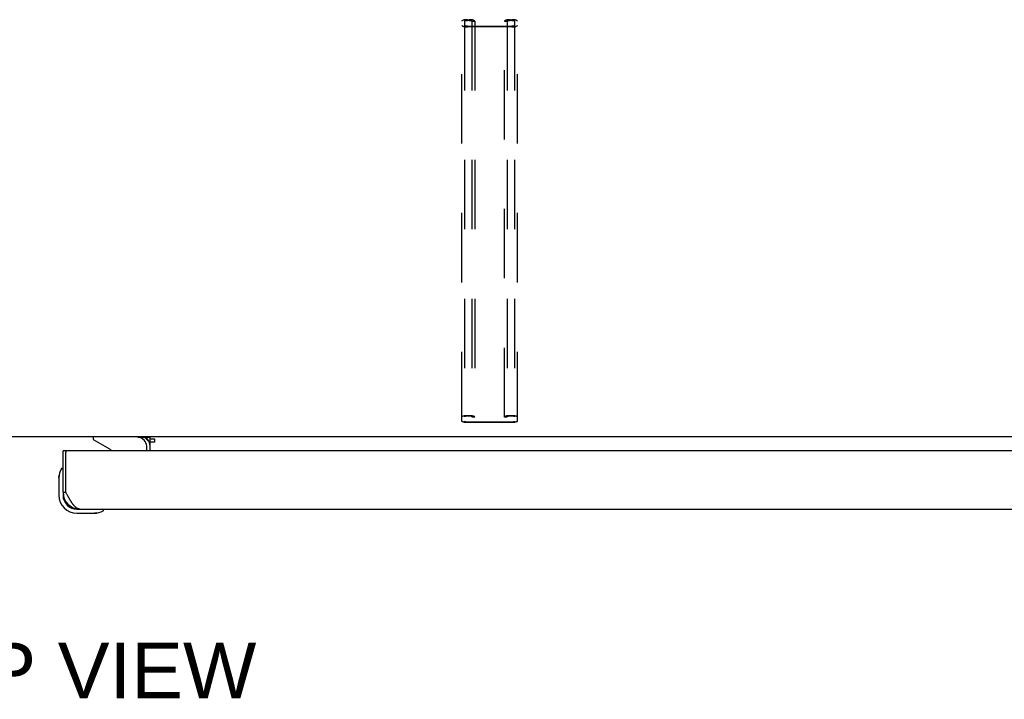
# Model space of a CAD drawing. Header units: inches. Extents: x 0 to 185, y 0 to 120.
# Tile 94 of 102: x 59 to 73, y 80 to 90. Entities that reach past the tile are written whole.
import ezdxf

# ---------------------------------------------------------------- set-up
doc = ezdxf.new("R2010")
doc.units = ezdxf.units.IN
doc.header["$LTSCALE"] = 10.163043
doc.header["$MEASUREMENT"] = 0
doc.linetypes.add('HIDDEN', pattern=[0.2, 0.1, -0.1])
doc.layers.get('0').update_dxf_attribs({"linetype": 'CONTINUOUS'})
for name, color, linetype in [('02___PRT_ALL_AXES', 7, 'CONTINUOUS'), ('DEFAULT_2', 8, 'HIDDEN'), ('DIMENSIONS', 7, 'CONTINUOUS')]:
    doc.layers.add(name, color=color, linetype=linetype)
doc.styles.get("Standard").update_dxf_attribs({"font": 'arial.ttf'})

msp = doc.modelspace()

# ---------------------------------------------------------------- linework, layer by layer
at = {"color": 7, "linetype": 'Continuous'}
for p, q in [((81.469, 83.566), (36.824, 83.566)), ((59.964, 83.566), (59.964, 83.527)), ((59.964, 83.527), (60.202, 83.389)), ((60.722, 83.555), (60.786, 83.491)), ((60.793, 83.566), (60.793, 83.536)), ((60.793, 83.536), (60.861, 83.536)), ((60.793, 83.531), (60.793, 83.362)), ((60.861, 83.536), (60.861, 83.486)), ((60.751, 83.362), (60.751, 83.409)), ((60.861, 83.486), (60.793, 83.486)), ((59.584, 83.362), (59.522, 83.362)), ((59.509, 83.103), (59.508, 83.103)), ((59.462, 82.967), (59.465, 83.005)), ((59.462, 82.967), (59.462, 82.711)), ((59.522, 82.754), (59.564, 82.754)), ((59.522, 82.754), (59.522, 82.711)), ((59.725, 82.508), (59.768, 82.508)), ((59.725, 82.448), (59.981, 82.448)), ((60.019, 82.451), (59.981, 82.448)), ((60.11, 82.493), (60.114, 82.494)), ((60.114, 82.494), (60.115, 82.494))]:
    msp.add_line(p, q, dxfattribs=at)
at = {"color": 3, "linetype": 'Continuous'}
for p, q in [((60.793, 83.555), (60.621, 83.555)), ((60.861, 83.531), (60.793, 83.531)), ((59.522, 82.754), (59.522, 83.362)), ((59.564, 82.754), (59.564, 83.342)), ((82.022, 83.362), (59.584, 83.362)), ((59.57, 82.742), (59.564, 82.754)), ((59.58, 82.724), (59.57, 82.742)), ((59.586, 82.712), (59.58, 82.724)), ((59.593, 82.7), (59.586, 82.712)), ((59.599, 82.689), (59.593, 82.7)), ((59.768, 82.508), (81.838, 82.508))]:
    msp.add_line(p, q, dxfattribs=at)
at = {"color": 7, "linetype": 'Continuous'}
for points in [[(59.508, 83.103), (59.508, 83.101), (59.508, 83.1), (59.507, 83.096)], [(60.115, 82.494), (60.117, 82.494), (60.117, 82.494)]]:
    msp.add_lwpolyline(points, dxfattribs=at)
at = {"color": 3, "linetype": 'Continuous'}
msp.add_lwpolyline([(59.768, 82.508), (59.765, 82.508), (59.762, 82.508), (59.759, 82.508), (59.756, 82.509), (59.752, 82.51), (59.749, 82.51), (59.746, 82.511), (59.743, 82.513), (59.74, 82.514), (59.736, 82.515), (59.733, 82.517), (59.73, 82.518), (59.727, 82.52), (59.724, 82.522), (59.72, 82.524), (59.717, 82.527), (59.714, 82.529), (59.711, 82.531), (59.708, 82.534), (59.704, 82.537), (59.701, 82.54), (59.698, 82.543), (59.695, 82.546), (59.692, 82.549), (59.688, 82.553), (59.685, 82.556), (59.682, 82.56), (59.679, 82.564), (59.676, 82.568), (59.672, 82.572), (59.669, 82.576), (59.666, 82.58), (59.663, 82.584), (59.66, 82.589), (59.657, 82.593), (59.653, 82.598), (59.65, 82.603), (59.647, 82.607), (59.644, 82.612), (59.641, 82.617), (59.637, 82.622), (59.634, 82.628), (59.631, 82.633), (59.628, 82.638), (59.625, 82.643), (59.621, 82.649), (59.618, 82.654), (59.615, 82.66), (59.612, 82.666), (59.609, 82.671), (59.605, 82.677), (59.602, 82.683), (59.599, 82.689)], dxfattribs=at)
at = {"color": 7, "linetype": 'Continuous'}
for centre, radius, start, end in [((60.594, 83.409), 0.157, 79.8896, 90), ((60.594, 83.409), 0.157, 0, 68.6178), ((60.152, 83.302), 0.1, 36.5468, 59.908), ((59.712, 82.967), 0.25, 149.1101, 180), ((59.51, 83.088), 0.015, 96.3796, 149.1101), ((59.507, 83.088), 0.015, 0, 83.6204), ((59.725, 82.711), 0.263, 180, 270), ((59.725, 82.711), 0.203, 180, 270), ((60.102, 82.493), 0.015, 6.3796, 90), ((59.981, 82.698), 0.25, 270, 300.8899), ((60.102, 82.496), 0.015, 300.8899, 353.6204)]:
    msp.add_arc(centre, radius, start, end, dxfattribs=at)
at = {"color": 3, "linetype": 'Continuous'}
for centre, radius, start, end in [((60.678, 83.451), 0.115, 0, 64.7498), ((59.584, 83.342), 0.02, 90, 180), ((59.768, 82.754), 0.246, 180, 270)]:
    msp.add_arc(centre, radius, start, end, dxfattribs=at)
at = {"layer": '02___PRT_ALL_AXES', "color": 3, "linetype": 'Continuous'}
msp.add_line((60.621, 83.555), (60.621, 83.566), dxfattribs=at)
at = {"layer": 'DEFAULT_2', "color": 8, "linetype": 'HIDDEN'}
for p, q in [((65.366, 83.796), (65.366, 89.655)), ((65.406, 89.655), (65.406, 83.796)), ((65.446, 89.676), (65.473, 89.676)), ((65.473, 89.666), (65.446, 89.666)), ((65.446, 89.581), (66.098, 89.581)), ((65.513, 89.655), (65.513, 83.856)), ((65.553, 89.652), (65.513, 89.652)), ((65.553, 89.655), (65.553, 83.856)), ((65.991, 83.856), (65.991, 89.655)), ((66.031, 89.652), (65.991, 89.652)), ((66.031, 89.655), (66.031, 83.856)), ((66.071, 89.676), (66.098, 89.676)), ((66.098, 89.666), (66.071, 89.666)), ((66.138, 89.655), (66.138, 83.796)), ((66.178, 83.796), (66.178, 89.655)), ((66.098, 89.571), (65.446, 89.571)), ((65.446, 83.881), (65.473, 83.881)), ((65.473, 83.87), (65.446, 83.87)), ((65.553, 83.856), (65.513, 83.856)), ((66.031, 83.856), (65.991, 83.856)), ((66.071, 83.881), (66.098, 83.881)), ((66.098, 83.87), (66.071, 83.87)), ((65.446, 83.786), (66.098, 83.786)), ((66.098, 83.775), (65.446, 83.775))]:
    msp.add_line(p, q, dxfattribs=at)
for points in [[(65.446, 89.676), (65.435, 89.676), (65.425, 89.675), (65.415, 89.675), (65.406, 89.673), (65.397, 89.672), (65.389, 89.67), (65.382, 89.668), (65.376, 89.666), (65.372, 89.663), (65.368, 89.661), (65.366, 89.658), (65.366, 89.655)], [(65.366, 89.592), (65.366, 89.589), (65.368, 89.586), (65.372, 89.584), (65.376, 89.581), (65.382, 89.579), (65.389, 89.577), (65.397, 89.575), (65.406, 89.574), (65.415, 89.573), (65.425, 89.572), (65.435, 89.571), (65.446, 89.571)], [(65.406, 89.655), (65.406, 89.657), (65.408, 89.659), (65.41, 89.66), (65.413, 89.662), (65.417, 89.663), (65.422, 89.664), (65.427, 89.665), (65.433, 89.665), (65.439, 89.666), (65.446, 89.666)], [(65.446, 89.581), (65.439, 89.581), (65.433, 89.582), (65.427, 89.582), (65.422, 89.583), (65.417, 89.584), (65.413, 89.586), (65.41, 89.587), (65.408, 89.588), (65.406, 89.59), (65.406, 89.592)], [(65.553, 89.655), (65.552, 89.658), (65.55, 89.661), (65.547, 89.663), (65.542, 89.666), (65.537, 89.668), (65.53, 89.67), (65.522, 89.672), (65.513, 89.673), (65.504, 89.675), (65.494, 89.675), (65.484, 89.676), (65.473, 89.676)], [(65.473, 89.666), (65.479, 89.666), (65.485, 89.665), (65.491, 89.665), (65.497, 89.664), (65.501, 89.663), (65.505, 89.662), (65.509, 89.66), (65.511, 89.659), (65.513, 89.657), (65.513, 89.655)], [(66.071, 89.676), (66.06, 89.676), (66.05, 89.675), (66.04, 89.675), (66.031, 89.673), (66.022, 89.672), (66.014, 89.67), (66.007, 89.668), (66.001, 89.666), (65.997, 89.663), (65.993, 89.661), (65.991, 89.658), (65.991, 89.655)], [(66.031, 89.655), (66.031, 89.657), (66.033, 89.659), (66.035, 89.66), (66.038, 89.662), (66.042, 89.663), (66.047, 89.664), (66.052, 89.665), (66.058, 89.665), (66.064, 89.666), (66.071, 89.666)], [(66.178, 89.655), (66.177, 89.658), (66.175, 89.661), (66.172, 89.663), (66.167, 89.666), (66.162, 89.668), (66.155, 89.67), (66.147, 89.672), (66.138, 89.673), (66.129, 89.675), (66.119, 89.675), (66.109, 89.676), (66.098, 89.676)], [(66.098, 89.666), (66.104, 89.666), (66.11, 89.665), (66.116, 89.665), (66.122, 89.664), (66.126, 89.663), (66.13, 89.662), (66.134, 89.66), (66.136, 89.659), (66.138, 89.657), (66.138, 89.655)], [(66.098, 89.571), (66.109, 89.571), (66.119, 89.572), (66.129, 89.573), (66.138, 89.574), (66.147, 89.575), (66.155, 89.577), (66.162, 89.579), (66.167, 89.581), (66.172, 89.584), (66.175, 89.586), (66.177, 89.589), (66.178, 89.592)], [(66.138, 89.592), (66.138, 89.59), (66.136, 89.588), (66.134, 89.587), (66.13, 89.586), (66.126, 89.584), (66.122, 89.583), (66.116, 89.582), (66.11, 89.582), (66.104, 89.581), (66.098, 89.581)], [(65.366, 83.86), (65.366, 83.863), (65.368, 83.865), (65.372, 83.868), (65.376, 83.87), (65.382, 83.872), (65.389, 83.875), (65.397, 83.876), (65.406, 83.878), (65.415, 83.879), (65.425, 83.88), (65.435, 83.88), (65.446, 83.881)], [(65.446, 83.87), (65.439, 83.87), (65.433, 83.87), (65.427, 83.869), (65.422, 83.868), (65.417, 83.867), (65.413, 83.866), (65.41, 83.865), (65.408, 83.863), (65.406, 83.862), (65.406, 83.86)], [(65.473, 83.881), (65.484, 83.88), (65.494, 83.88), (65.504, 83.879), (65.513, 83.878), (65.522, 83.876), (65.53, 83.875), (65.537, 83.872), (65.542, 83.87), (65.547, 83.868), (65.55, 83.865), (65.552, 83.863), (65.553, 83.86)], [(65.513, 83.86), (65.513, 83.862), (65.511, 83.863), (65.509, 83.865), (65.505, 83.866), (65.501, 83.867), (65.497, 83.868), (65.491, 83.869), (65.485, 83.87), (65.479, 83.87), (65.473, 83.87)], [(65.991, 83.86), (65.991, 83.863), (65.993, 83.865), (65.997, 83.868), (66.001, 83.87), (66.007, 83.872), (66.014, 83.875), (66.022, 83.876), (66.031, 83.878), (66.04, 83.879), (66.05, 83.88), (66.06, 83.88), (66.071, 83.881)], [(66.071, 83.87), (66.064, 83.87), (66.058, 83.87), (66.052, 83.869), (66.047, 83.868), (66.042, 83.867), (66.038, 83.866), (66.035, 83.865), (66.033, 83.863), (66.031, 83.862), (66.031, 83.86)], [(66.098, 83.881), (66.109, 83.88), (66.119, 83.88), (66.129, 83.879), (66.138, 83.878), (66.147, 83.876), (66.155, 83.875), (66.162, 83.872), (66.167, 83.87), (66.172, 83.868), (66.175, 83.865), (66.177, 83.863), (66.178, 83.86)], [(66.138, 83.86), (66.138, 83.862), (66.136, 83.863), (66.134, 83.865), (66.13, 83.866), (66.126, 83.867), (66.122, 83.868), (66.116, 83.869), (66.11, 83.87), (66.104, 83.87), (66.098, 83.87)], [(65.446, 83.775), (65.435, 83.776), (65.425, 83.776), (65.415, 83.777), (65.406, 83.778), (65.397, 83.78), (65.389, 83.781), (65.382, 83.784), (65.376, 83.786), (65.372, 83.788), (65.368, 83.791), (65.366, 83.793), (65.366, 83.796)], [(65.406, 83.796), (65.406, 83.794), (65.408, 83.793), (65.41, 83.791), (65.413, 83.79), (65.417, 83.789), (65.422, 83.788), (65.427, 83.787), (65.433, 83.786), (65.439, 83.786), (65.446, 83.786)], [(66.098, 83.786), (66.104, 83.786), (66.11, 83.786), (66.116, 83.787), (66.122, 83.788), (66.126, 83.789), (66.13, 83.79), (66.134, 83.791), (66.136, 83.793), (66.138, 83.794), (66.138, 83.796)], [(66.178, 83.796), (66.177, 83.793), (66.175, 83.791), (66.172, 83.788), (66.167, 83.786), (66.162, 83.784), (66.155, 83.781), (66.147, 83.78), (66.138, 83.778), (66.129, 83.777), (66.119, 83.776), (66.109, 83.776), (66.098, 83.775)]]:
    msp.add_lwpolyline(points, dxfattribs=at)

# ---------------------------------------------------------------- texts
at = {"layer": 'DIMENSIONS', "color": 2, "linetype": 'Continuous', "insert": (59.571, 80.552), "char_height": 0.8152, "width": 5.55499, "attachment_point": 2, "line_spacing_factor": 0.9}
msp.add_mtext('TOP VIEW', dxfattribs=at)

doc.saveas('drawing.dxf')
